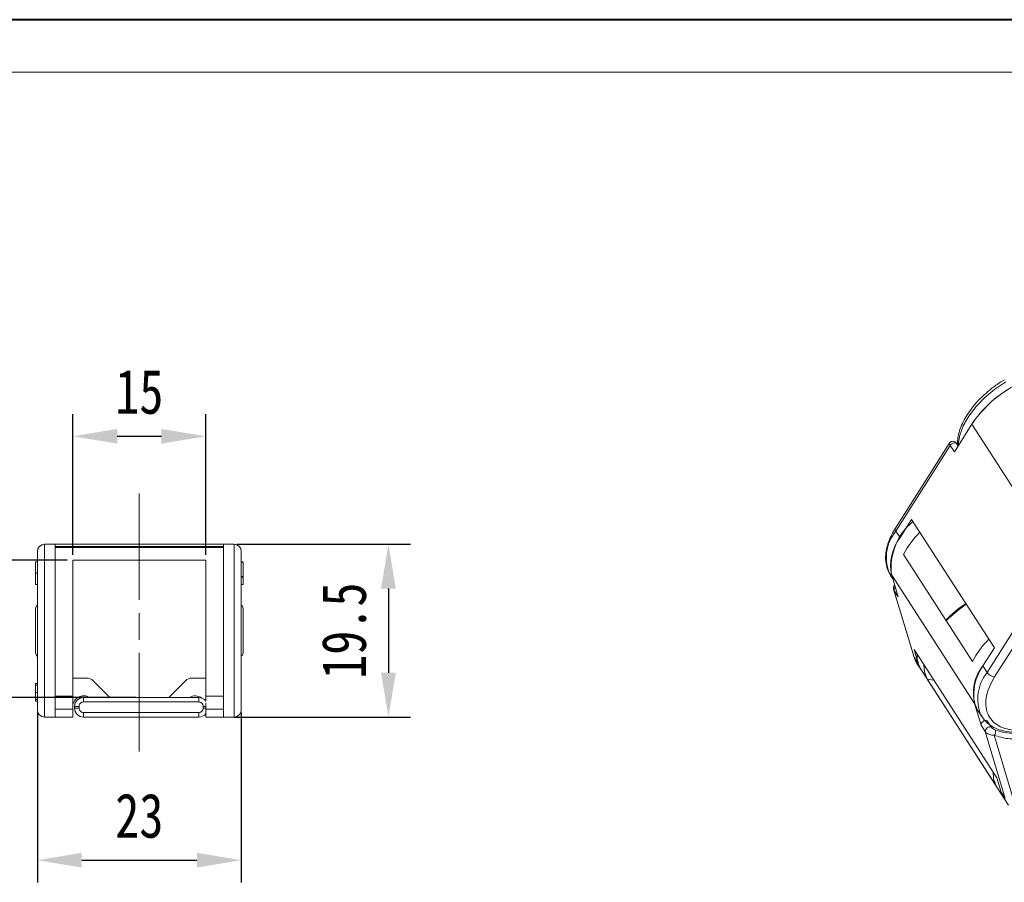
# Model space of a CAD drawing. Header units: millimetres. Extents: x 3075 to 3577, y -362 to -10.
# Tile 14 of 30: x 3242 to 3353, y -107 to -10. Entities that reach past the tile are written whole.
import ezdxf

# ---------------------------------------------------------------- set-up
doc = ezdxf.new("R2010")
doc.units = ezdxf.units.MM
doc.linetypes.add('ACAD_ISO08W100', pattern=[36, 24, -3, 6, -3])
doc.linetypes.add('CENTER', pattern=[0.6, 0.375, -0.075, 0.075, -0.075])
doc.layers.add('中心线', color=1, linetype='CENTER', lineweight=25)
doc.styles.get("Standard").update_dxf_attribs({"font": '仿宋_GB2312.ttf', "width": 0.8})
doc.dimstyles.new('ISO-15', dxfattribs={"dimtxt": 5, "dimasz": 5, "dimexe": 2.5, "dimexo": 0.625, "dimgap": 2.5, "dimtad": 1, "dimdsep": 46, "dimtxsty": 'Standard', "dimcen": 2.5, "dimadec": 0, "dimazin": 0, "dimtfac": 1, "dimtmove": 0, "dimatfit": 3, "dimfxl": 0, "dimarcsym": 0})

# ---------------------------------------------------------------- blocks, each defined once
blk = doc.blocks.new('*D222')
at = {"color": 0, "lineweight": -2}
for p, q in [((3247.74, -71.08), (3230.64, -71.08)), ((3233.14, -76.08), (3233.14, -81.58)), ((3255.46, -86.58), (3230.64, -86.58))]:
    blk.add_line(p, q, dxfattribs=at)
at = {"color": 0, "lineweight": 9}
for points in [[(3232.31, -76.08), (3233.97, -76.08), (3233.14, -71.08)], [(3232.31, -81.58), (3233.97, -81.58), (3233.14, -86.58)]]:
    blk.add_solid(points, dxfattribs=at)
at = {"layer": 'Defpoints', "color": 0, "lineweight": 9}
for p in [(3248.37, -71.08), (3233.14, -86.58), (3256.08, -86.58)]:
    blk.add_point(p, dxfattribs=at)
at = {"color": 0, "lineweight": 9, "insert": (3228.14, -78.83), "char_height": 5, "attachment_point": 5, "rotation": 90}
blk.add_mtext('15', dxfattribs=at)
blk = doc.blocks.new('*D208')
at = {"color": 0, "lineweight": -2}
for p, q in [((3248.37, -70.46), (3248.37, -54.59)), ((3263.37, -70.46), (3263.37, -54.59)), ((3253.37, -57.09), (3258.37, -57.09))]:
    blk.add_line(p, q, dxfattribs=at)
at = {"color": 0, "lineweight": 9}
for points in [[(3253.37, -56.26), (3253.37, -57.92), (3248.37, -57.09)], [(3258.37, -56.26), (3258.37, -57.92), (3263.37, -57.09)]]:
    blk.add_solid(points, dxfattribs=at)
at = {"layer": 'Defpoints', "color": 0, "lineweight": 9}
for p in [(3263.37, -57.09), (3248.37, -71.08), (3263.37, -71.08)]:
    blk.add_point(p, dxfattribs=at)
at = {"color": 0, "lineweight": 9, "insert": (3255.87, -52.09), "char_height": 5, "attachment_point": 5}
blk.add_mtext('15', dxfattribs=at)
blk = doc.blocks.new('*D223')
at = {"color": 0, "lineweight": -2}
for p, q in [((3266.87, -69.28), (3286.48, -69.28)), ((3283.98, -74.28), (3283.98, -83.78)), ((3266.59, -88.78), (3286.48, -88.78))]:
    blk.add_line(p, q, dxfattribs=at)
at = {"color": 0, "lineweight": 9}
for points in [[(3283.14, -74.28), (3284.81, -74.28), (3283.98, -69.28)], [(3283.14, -83.78), (3284.81, -83.78), (3283.98, -88.78)]]:
    blk.add_solid(points, dxfattribs=at)
at = {"layer": 'Defpoints', "color": 0, "lineweight": 9}
for p in [(3266.24, -69.28), (3265.97, -88.78), (3283.98, -88.78)]:
    blk.add_point(p, dxfattribs=at)
at = {"color": 0, "lineweight": 9, "insert": (3278.98, -79.03), "char_height": 5, "attachment_point": 5, "rotation": 90}
blk.add_mtext('19.5', dxfattribs=at)
blk = doc.blocks.new('*D224')
at = {"color": 0, "lineweight": -2}
for p, q in [((3244.37, -88.26), (3244.37, -107.44)), ((3267.37, -88.26), (3267.37, -107.44)), ((3249.37, -104.94), (3262.37, -104.94))]:
    blk.add_line(p, q, dxfattribs=at)
at = {"color": 0, "lineweight": 9}
for points in [[(3249.37, -104.1), (3249.37, -105.77), (3244.37, -104.94)], [(3262.37, -104.1), (3262.37, -105.77), (3267.37, -104.94)]]:
    blk.add_solid(points, dxfattribs=at)
at = {"layer": 'Defpoints', "color": 0, "lineweight": 9}
for p in [(3244.37, -87.64), (3267.37, -87.64), (3267.37, -104.94)]:
    blk.add_point(p, dxfattribs=at)
at = {"color": 0, "lineweight": 9, "insert": (3255.87, -99.94), "char_height": 5, "attachment_point": 5}
blk.add_mtext('23', dxfattribs=at)

msp = doc.modelspace()

# ---------------------------------------------------------------- linework, layer by layer
at = {"color": 7, "lineweight": 40}
msp.add_line((3572.13, -10.064), (3074.718, -10.064), dxfattribs=at)
at = {"color": 7, "lineweight": 13}
msp.add_line((3566.209, -15.986), (3104.326, -15.986), dxfattribs=at)
at = {"color": 7, "linetype": 'Continuous', "lineweight": 15}
for p, q in [((3353.488, -50.709), (3353.095, -50.938)), ((3347.838, -58.844), (3349.806, -55.735)), ((3349.806, -55.735), (3359.158, -70.223)), ((3347.243, -57.888), (3341.19, -67.449)), ((3341.243, -67.797), (3347.371, -58.119)), ((3347.371, -58.119), (3347.838, -58.844)), ((3348.26, -58.178), (3348.079, -57.898)), ((3343.006, -66.476), (3341.71, -68.522)), ((3352.357, -80.964), (3343.006, -66.476)), ((3341.71, -68.522), (3341.243, -67.797)), ((3245.167, -69.281), (3245.167, -88.781)), ((3246.367, -69.281), (3245.167, -69.281)), ((3246.367, -88.781), (3246.367, -69.281)), ((3255.867, -69.281), (3246.367, -69.281)), ((3255.867, -69.538), (3246.367, -69.538)), ((3246.367, -69.633), (3255.867, -69.633)), ((3265.367, -69.281), (3255.867, -69.281)), ((3265.367, -69.538), (3255.867, -69.538)), ((3255.867, -69.633), (3265.367, -69.633)), ((3265.367, -69.281), (3265.367, -88.781)), ((3266.567, -69.281), (3265.367, -69.281)), ((3266.567, -88.781), (3266.567, -69.281)), ((3248.367, -71.081), (3255.867, -71.081)), ((3248.367, -71.081), (3248.367, -86.442)), ((3255.867, -71.081), (3263.367, -71.081)), ((3263.367, -86.442), (3263.367, -71.081)), ((3349.879, -82.508), (3342.087, -70.434)), ((3244.367, -71.249), (3244.167, -71.249)), ((3267.367, -71.249), (3267.567, -71.249)), ((3267.367, -71.281), (3267.567, -71.281)), ((3267.567, -72.899), (3267.567, -71.281)), ((3244.367, -72.534), (3244.167, -72.534)), ((3267.567, -72.899), (3267.367, -72.899)), ((3267.367, -72.947), (3267.567, -72.947)), ((3267.367, -72.979), (3267.567, -72.979)), ((3267.567, -72.899), (3267.567, -72.925)), ((3267.567, -72.947), (3267.567, -72.979)), ((3340.638, -72.79), (3340.883, -73.17)), ((3340.762, -72.768), (3350.113, -87.256)), ((3341.493, -75.196), (3340.762, -72.768)), ((3244.167, -73.777), (3244.167, -73.813)), ((3244.167, -73.813), (3244.367, -73.813)), ((3267.367, -73.813), (3267.567, -73.813)), ((3340.974, -74.362), (3340.961, -74.278)), ((3340.97, -74.353), (3343.247, -81.915)), ((3357.657, -74.056), (3351.529, -83.734)), ((3343.301, -82.033), (3341.025, -74.472)), ((3341.025, -74.472), (3341.493, -75.196)), ((3352.383, -84.245), (3358.295, -74.907)), ((3351.062, -83.01), (3352.357, -80.964)), ((3352.639, -95.647), (3343.287, -81.159)), ((3343.287, -81.159), (3343.769, -82.757)), ((3343.769, -82.757), (3343.301, -82.033)), ((3343.301, -82.033), (3343.606, -82.719)), ((3343.606, -82.719), (3343.644, -82.78)), ((3343.644, -82.78), (3344.112, -83.504)), ((3344.112, -83.504), (3343.769, -82.757)), ((3351.529, -83.734), (3351.062, -83.01)), ((3248.367, -84.381), (3249.953, -84.381)), ((3263.367, -84.381), (3261.781, -84.381)), ((3344.112, -83.504), (3353.463, -97.992)), ((3244.367, -84.981), (3244.167, -84.981)), ((3244.167, -84.981), (3244.167, -84.987)), ((3244.367, -85.186), (3244.167, -85.186)), ((3252.474, -86.488), (3250.66, -84.674)), ((3261.074, -84.674), (3259.26, -86.488)), ((3352.554, -96.562), (3344.761, -84.489)), ((3344.761, -84.489), (3345.518, -84.615)), ((3244.367, -85.994), (3244.167, -85.994)), ((3248.367, -86.442), (3246.367, -86.442)), ((3248.367, -86.442), (3248.367, -87.908)), ((3249.567, -86.581), (3249.567, -87.081)), ((3255.867, -86.581), (3249.567, -86.581)), ((3262.567, -86.581), (3255.867, -86.581)), ((3262.567, -87.081), (3262.567, -86.581)), ((3265.367, -86.442), (3263.367, -86.442)), ((3263.367, -87.005), (3263.367, -86.442)), ((3244.367, -86.803), (3244.167, -86.803)), ((3244.367, -87.006), (3244.167, -87.006)), ((3248.567, -87.581), (3248.567, -87.781)), ((3248.567, -87.581), (3249.067, -87.581)), ((3249.067, -87.781), (3249.067, -87.581)), ((3249.567, -87.081), (3255.867, -87.081)), ((3255.867, -87.081), (3262.567, -87.081)), ((3263.067, -87.581), (3263.067, -87.781)), ((3263.067, -87.581), (3263.367, -87.581)), ((3263.367, -87.908), (3263.367, -87.164)), ((3350.113, -87.256), (3350.844, -89.684)), ((3245.167, -88.781), (3246.367, -88.781)), ((3248.367, -87.908), (3246.367, -87.908)), ((3246.367, -88.781), (3248.367, -88.781)), ((3248.367, -88.781), (3248.367, -87.908)), ((3248.567, -87.781), (3249.067, -87.781)), ((3255.867, -88.281), (3249.567, -88.281)), ((3249.567, -88.281), (3249.567, -88.781)), ((3249.567, -88.781), (3255.867, -88.781)), ((3262.567, -88.281), (3255.867, -88.281)), ((3255.867, -88.781), (3262.567, -88.781)), ((3262.567, -88.781), (3262.567, -88.281)), ((3263.067, -87.781), (3263.367, -87.781)), ((3263.367, -87.908), (3263.367, -88.781)), ((3265.367, -87.908), (3263.367, -87.908)), ((3263.367, -88.781), (3265.367, -88.781)), ((3265.367, -88.781), (3266.567, -88.781)), ((3350.456, -88.003), (3350.924, -88.727)), ((3350.844, -89.684), (3351.312, -90.409)), ((3352.007, -89.915), (3351.539, -89.19)), ((3351.312, -90.409), (3353.587, -97.97)), ((3354.519, -98.132), (3352.323, -90.837)), ((3353.12, -97.245), (3352.639, -95.647)), ((3353.587, -97.97), (3353.12, -97.245)), ((3353.12, -97.245), (3353.463, -97.992)), ((3353.463, -97.992), (3353.931, -98.717))]:
    msp.add_line(p, q, dxfattribs=at)
at = {"color": 7, "linetype": 'Continuous', "lineweight": 15, "flags": 128}
for points in [[(3353.657, -50.938), (3352.416, -51.772), (3351.282, -52.715), (3350.29, -53.738), (3349.47, -54.809), (3348.846, -55.898), (3348.438, -56.969), (3348.258, -57.992), (3348.25, -58.194)], [(3348.079, -57.898), (3348.033, -57.852), (3347.941, -57.82), (3347.825, -57.822), (3347.695, -57.859), (3347.567, -57.926), (3347.455, -58.016), (3347.371, -58.119)], [(3343.301, -82.033), (3343.252, -81.932), (3343.247, -81.915)], [(3344.761, -84.489), (3344.478, -83.69), (3344.408, -82.894)], [(3364.989, -84.602), (3364.211, -85.672), (3363.261, -86.702), (3362.167, -87.661), (3360.96, -88.523), (3359.676, -89.261), (3358.35, -89.855), (3357.021, -90.288), (3355.728, -90.548), (3354.507, -90.626), (3353.394, -90.52), (3352.421, -90.235)], [(3252.474, -86.488), (3252.54, -86.56), (3252.556, -86.581)], [(3259.178, -86.581), (3259.194, -86.56), (3259.26, -86.488)], [(3350.924, -88.727), (3350.865, -88.631), (3350.829, -88.57)], [(3352.2, -94.968), (3352.271, -95.763), (3352.554, -96.562)], [(3353.463, -97.992), (3353.171, -97.401), (3353.12, -97.245)]]:
    msp.add_lwpolyline(points, dxfattribs=at)
at = {"color": 7, "linetype": 'Continuous', "lineweight": 15}
for centre, radius, start, end in [((3361.162, -63.394), 13.697, 109.12087, 146.00106), ((3360.65, -62.907), 13, 120.12846, 146.51918), ((3347.465, -71.916), 6.758, 129.60987, 187.24006), ((3341.476, -67.584), 0.316, 154.76935, 222.50522), ((3344.761, -70.757), 4.598, 139.93215, 206.24311), ((3345.89, -71.685), 5.242, 142.88761, 191.92202), ((3351.544, -75.445), 10.703, 135.29954, 152.08243), ((3245.167, -70.081), 0.8, 90, 180), ((3266.567, -70.081), 0.8, 0, 90), ((3341.408, -74.44), 0.384, 127.55885, 184.70639), ((3244.667, -76.531), 0.5, 127.71782, 180), ((3267.067, -76.531), 0.5, 0, 52.46944), ((3357.24, -88.073), 14.576, 123.80943, 135.38386), ((3356.986, -87.73), 14.048, 123.73699, 135.75202), ((3359.336, -87.519), 10.703, 135.29954, 152.08243), ((3244.667, -81.531), 0.5, 180, 232.46944), ((3267.067, -81.531), 0.5, 307.71782, 0), ((3346.869, -81.797), 3.243, 178.04773, 211.75826), ((3354.58, -85.97), 4.598, 139.93215, 206.24311), ((3355.664, -86.267), 5.638, 144.71237, 190.09726), ((3249.953, -85.381), 1, 45, 90), ((3261.781, -85.381), 1, 90, 135), ((3355.388, -86.761), 4.904, 141.88888, 201.63964), ((3352.519, -83.05), 1.203, 214.68093, 263.52156), ((3249.567, -87.581), 1.2, 56.44269, 180), ((3249.567, -87.581), 1, 90, 180), ((3262.167, -87.581), 1.2, 51.31781, 123.55731), ((3262.567, -87.581), 1, 36.8699, 90), ((3245.167, -87.981), 0.8, 180, 270), ((3249.567, -87.781), 1, 180, 270), ((3262.567, -87.781), 1, 270, 323.1301), ((3266.567, -87.981), 0.8, 270, 0), ((3351.386, -89.712), 0.543, 73.67089, 177.10745), ((3351.854, -90.436), 0.543, 73.67089, 177.10745), ((3351.967, -90.47), 0.512, 314.13143, 27.3715)]:
    msp.add_arc(centre, radius, start, end, dxfattribs=at)
for points, knots in [([(3353.095, -50.938), (3352.713, -51.199), (3352.177, -51.565), (3351.45, -52.169), (3350.867, -52.705), (3350.239, -53.371), (3349.66, -54.09), (3349.149, -54.855), (3348.727, -55.648), (3348.414, -56.455), (3348.211, -57.265), (3348.189, -57.788), (3348.177, -58.05)], [0, 0, 0, 0, 0.1357885, 0.1907706, 0.2813866, 0.3743895, 0.4731026, 0.574964, 0.6791023, 0.7849621, 0.8922761, 1, 1, 1, 1]), ([(3348.07, -57.886), (3348.054, -57.864), (3348.019, -57.82), (3347.932, -57.742), (3347.809, -57.675), (3347.659, -57.649), (3347.528, -57.667), (3347.423, -57.712), (3347.323, -57.781), (3347.274, -57.847), (3347.244, -57.887)], [0, 0, 0, 0, 0.0809865, 0.1656785, 0.3350737, 0.4913158, 0.6279151, 0.7446316, 0.8438232, 1, 1, 1, 1]), ([(3347.371, -58.119), (3347.35, -58.087), (3347.308, -58.021), (3347.267, -57.95), (3347.246, -57.908), (3347.236, -57.884), (3347.244, -57.888), (3347.244, -57.888)], [0, 0, 0, 0, 0.24338281, 0.49761319, 0.7328588, 0.99419495, 1, 1, 1, 1]), ([(3341.199, -67.45), (3341.156, -67.512), (3340.937, -67.836), (3340.637, -68.436), (3340.315, -69.243), (3340.121, -70.053), (3340.055, -70.856), (3340.142, -71.637), (3340.343, -72.315), (3340.59, -72.681), (3340.692, -72.832)], [0, 0, 0, 0, 0.0331666, 0.1709286, 0.3109681, 0.4529312, 0.5968303, 0.743256, 0.893886, 1, 1, 1, 1]), ([(3244.367, -70.081), (3244.367, -70.088), (3244.367, -70.102), (3244.367, -70.221), (3244.367, -70.415), (3244.367, -70.7), (3244.367, -71.07), (3244.367, -71.53), (3244.367, -72.071), (3244.367, -72.691), (3244.367, -73.377), (3244.367, -74.119), (3244.367, -74.907), (3244.367, -75.807), (3244.367, -76.82), (3244.367, -77.928), (3244.367, -78.667), (3244.367, -79.031)], [0, 0, 0, 0, 0.0582618, 0.1165046, 0.1782729, 0.2400039, 0.304346, 0.3686506, 0.4343617, 0.5000346, 0.5657457, 0.6314186, 0.6957607, 0.7600653, 0.8423607, 0.922384, 1, 1, 1, 1]), ([(3267.367, -70.081), (3267.367, -70.088), (3267.367, -70.102), (3267.367, -70.221), (3267.367, -70.415), (3267.367, -70.7), (3267.367, -71.07), (3267.367, -71.53), (3267.367, -72.071), (3267.367, -72.691), (3267.367, -73.377), (3267.367, -74.038), (3267.367, -74.645), (3267.367, -75.18), (3267.367, -75.814), (3267.367, -76.554), (3267.367, -77.383), (3267.367, -78.212), (3267.367, -78.758), (3267.367, -79.031)], [0, 0, 0, 0, 0.058237, 0.1164929, 0.1782177, 0.2399799, 0.3042781, 0.3686137, 0.4342801, 0.4999847, 0.565651, 0.6313556, 0.6742597, 0.7170827, 0.76002, 0.8217448, 0.883507, 0.941744, 1, 1, 1, 1]), ([(3244.167, -71.249), (3244.167, -71.257), (3244.167, -71.275), (3244.167, -71.464), (3244.167, -71.75), (3244.167, -72.116), (3244.167, -72.384), (3244.167, -72.534)], [0, 0, 0, 0, 0.2039328, 0.4101703, 0.5932152, 0.7735311, 1, 1, 1, 1]), ([(3267.567, -71.264), (3267.567, -71.262), (3267.567, -71.255), (3267.567, -71.25), (3267.567, -71.249), (3267.567, -71.249)], [0, 0, 0, 0, 0.233666, 0.6162018, 1, 1, 1, 1]), ([(3244.167, -72.534), (3244.167, -72.668), (3244.167, -72.938), (3244.167, -73.325), (3244.167, -73.616), (3244.167, -73.788), (3244.167, -73.804), (3244.167, -73.813)], [0, 0, 0, 0, 0.2046095, 0.4111094, 0.6218416, 0.8013109, 1, 1, 1, 1]), ([(3267.567, -73.813), (3267.567, -73.806), (3267.567, -73.794), (3267.567, -73.675), (3267.567, -73.501), (3267.567, -73.258), (3267.567, -73.076), (3267.567, -72.979)], [0, 0, 0, 0, 0.2409298, 0.4094913, 0.5786421, 0.7751051, 1, 1, 1, 1]), ([(3341.102, -73.897), (3341.093, -73.903), (3341.057, -73.927), (3341.015, -73.994), (3340.973, -74.084), (3340.952, -74.184), (3340.957, -74.253), (3340.96, -74.287)], [0, 0, 0, 0, 0.0727044, 0.2989282, 0.532405, 0.7680765, 1, 1, 1, 1]), ([(3341.025, -74.472), (3341.003, -74.437), (3340.98, -74.399), (3340.975, -74.364), (3340.974, -74.362)], [0, 0, 0, 0, 0.92587993, 1, 1, 1, 1]), ([(3244.167, -76.531), (3244.167, -76.539), (3244.167, -76.556), (3244.167, -76.673), (3244.167, -76.808), (3244.167, -76.98), (3244.167, -77.251), (3244.167, -77.648), (3244.167, -78.046), (3244.167, -78.407), (3244.167, -78.717), (3244.167, -78.926), (3244.167, -79.031)], [0, 0, 0, 0, 0.1200275, 0.2399198, 0.3053743, 0.3701065, 0.4999866, 0.6300032, 0.7598832, 0.8401651, 0.9197772, 1, 1, 1, 1]), ([(3267.567, -79.031), (3267.567, -78.873), (3267.567, -78.559), (3267.567, -78.174), (3267.567, -77.876), (3267.567, -77.582), (3267.567, -77.251), (3267.567, -76.926), (3267.567, -76.72), (3267.567, -76.603), (3267.567, -76.542), (3267.567, -76.534), (3267.567, -76.531)], [0, 0, 0, 0, 0.1199935, 0.2399204, 0.3053747, 0.3701068, 0.4999865, 0.6300027, 0.7598824, 0.8401952, 0.919807, 1, 1, 1, 1]), ([(3244.167, -79.031), (3244.167, -79.188), (3244.167, -79.502), (3244.167, -79.888), (3244.167, -80.186), (3244.167, -80.48), (3244.167, -80.811), (3244.167, -81.136), (3244.167, -81.341), (3244.167, -81.458), (3244.167, -81.52), (3244.167, -81.527), (3244.167, -81.531)], [0, 0, 0, 0, 0.1199935, 0.2399204, 0.3053747, 0.3701068, 0.4999865, 0.6300027, 0.7598824, 0.8401952, 0.919807, 1, 1, 1, 1]), ([(3244.367, -79.031), (3244.367, -79.304), (3244.367, -79.85), (3244.367, -80.678), (3244.367, -81.508), (3244.367, -82.342), (3244.367, -83.155), (3244.367, -83.942), (3244.367, -84.684), (3244.367, -85.371), (3244.367, -85.99), (3244.367, -86.531), (3244.367, -86.991), (3244.367, -87.402), (3244.367, -87.727), (3244.367, -87.942), (3244.367, -87.968), (3244.367, -87.981)], [0, 0, 0, 0, 0.05826175, 0.11650464, 0.17827294, 0.24000392, 0.30434599, 0.36865058, 0.43436173, 0.5000346, 0.56574575, 0.63141862, 0.69576069, 0.76006528, 0.84236072, 0.92238404, 1, 1, 1, 1]), ([(3267.367, -79.031), (3267.367, -79.304), (3267.367, -79.849), (3267.367, -80.678), (3267.367, -81.508), (3267.367, -82.341), (3267.367, -83.155), (3267.367, -83.942), (3267.367, -84.684), (3267.367, -85.37), (3267.367, -85.99), (3267.367, -86.472), (3267.367, -86.84), (3267.367, -87.118), (3267.367, -87.394), (3267.367, -87.646), (3267.367, -87.84), (3267.367, -87.959), (3267.367, -87.973), (3267.367, -87.981)], [0, 0, 0, 0, 0.058237, 0.1164929, 0.1782177, 0.2399799, 0.3042781, 0.3686137, 0.4342801, 0.4999847, 0.565651, 0.6313556, 0.6742597, 0.7170827, 0.76002, 0.8217448, 0.883507, 0.941744, 1, 1, 1, 1]), ([(3267.567, -81.531), (3267.567, -81.522), (3267.567, -81.506), (3267.567, -81.388), (3267.567, -81.253), (3267.567, -81.081), (3267.567, -80.81), (3267.567, -80.413), (3267.567, -80.015), (3267.567, -79.654), (3267.567, -79.345), (3267.567, -79.136), (3267.567, -79.031)], [0, 0, 0, 0, 0.1200275, 0.2399198, 0.3053743, 0.3701065, 0.4999866, 0.6300032, 0.7598832, 0.8401651, 0.9197772, 1, 1, 1, 1]), ([(3343.266, -81.907), (3343.306, -82.062), (3343.38, -82.347), (3343.545, -82.586), (3343.621, -82.695)], [0, 0, 0, 0, 0.5413045, 1, 1, 1, 1]), ([(3352.383, -84.245), (3352.181, -84.595), (3351.767, -85.316), (3351.429, -86.4), (3351.339, -87.454), (3351.548, -88.41), (3352.046, -89.204), (3352.798, -89.788), (3353.726, -90.164), (3354.464, -90.242), (3354.822, -90.279)], [0, 0, 0, 0, 0.116516, 0.2400113, 0.3686408, 0.5, 0.6313592, 0.7599887, 0.883484, 1, 1, 1, 1]), ([(3244.167, -84.981), (3244.167, -84.982), (3244.167, -84.984), (3244.167, -85.005), (3244.167, -85.039), (3244.167, -85.083), (3244.167, -85.132), (3244.167, -85.168), (3244.167, -85.186)], [0, 0, 0, 0, 0.1926084, 0.3886438, 0.5551724, 0.7265147, 0.8621164, 1, 1, 1, 1]), ([(3244.167, -85.186), (3244.167, -85.22), (3244.167, -85.29), (3244.167, -85.404), (3244.167, -85.516), (3244.167, -85.648), (3244.167, -85.808), (3244.167, -85.932), (3244.167, -85.994)], [0, 0, 0, 0, 0.1482727, 0.3010592, 0.4304962, 0.5609374, 0.7796981, 1, 1, 1, 1]), ([(3244.167, -85.994), (3244.167, -86.061), (3244.167, -86.195), (3244.167, -86.364), (3244.167, -86.5), (3244.167, -86.606), (3244.167, -86.709), (3244.167, -86.772), (3244.167, -86.803)], [0, 0, 0, 0, 0.2361521, 0.4738554, 0.6016522, 0.730266, 0.8635017, 1, 1, 1, 1]), ([(3244.167, -86.803), (3244.167, -86.828), (3244.167, -86.879), (3244.167, -86.936), (3244.167, -86.976), (3244.167, -86.996), (3244.167, -87.005), (3244.167, -87.006), (3244.167, -87.006)], [0, 0, 0, 0, 0.1937663, 0.39358, 0.5766373, 0.7654093, 0.8822901, 1, 1, 1, 1]), ([(3249.067, -87.581), (3249.074, -87.518), (3249.084, -87.421), (3249.146, -87.304), (3249.211, -87.225), (3249.29, -87.16), (3249.407, -87.098), (3249.504, -87.087), (3249.567, -87.081)], [0, 0, 0, 0, 0.23944298, 0.36937902, 0.49999969, 0.62993604, 0.76055702, 1, 1, 1, 1]), ([(3262.567, -87.081), (3262.63, -87.087), (3262.727, -87.098), (3262.843, -87.16), (3262.923, -87.224), (3262.988, -87.304), (3263.05, -87.421), (3263.06, -87.518), (3263.067, -87.581)], [0, 0, 0, 0, 0.239443, 0.369379, 0.4999997, 0.629936, 0.760557, 1, 1, 1, 1]), ([(3249.567, -88.281), (3249.504, -88.274), (3249.407, -88.264), (3249.291, -88.201), (3249.211, -88.137), (3249.146, -88.057), (3249.084, -87.941), (3249.074, -87.844), (3249.067, -87.781)], [0, 0, 0, 0, 0.23944298, 0.36937902, 0.49999969, 0.62993604, 0.76055702, 1, 1, 1, 1]), ([(3263.067, -87.781), (3263.06, -87.844), (3263.05, -87.941), (3262.988, -88.057), (3262.923, -88.137), (3262.844, -88.201), (3262.727, -88.264), (3262.63, -88.274), (3262.567, -88.281)], [0, 0, 0, 0, 0.239443, 0.369379, 0.4999997, 0.629936, 0.760557, 1, 1, 1, 1]), ([(3350.833, -88.533), (3350.922, -88.692), (3351.156, -89.111), (3351.725, -89.628), (3352.479, -90.074), (3353.327, -90.361), (3354.257, -90.508), (3355.244, -90.519), (3356.258, -90.405), (3357.294, -90.176), (3358.251, -89.867), (3359.099, -89.517), (3359.989, -89.09), (3360.597, -88.72), (3360.981, -88.486)], [0, 0, 0, 0, 0.0605798, 0.158889, 0.2493334, 0.3403703, 0.4309273, 0.5202245, 0.6074985, 0.6915837, 0.7786661, 0.8422986, 0.9006697, 1, 1, 1, 1]), ([(3352.421, -90.235), (3352.355, -90.202), (3352.257, -90.152), (3352.124, -90.045), (3352.058, -89.98), (3352.024, -89.94), (3352.013, -89.923), (3352.007, -89.915)], [0, 0, 0, 0, 0.4983704, 0.7478504, 0.8833262, 0.942509, 1, 1, 1, 1]), ([(3360.016, -89.777), (3359.323, -90.097), (3357.916, -90.75), (3355.805, -91.227), (3353.85, -91.31), (3352.826, -90.993), (3352.323, -90.837)], [0, 0, 0, 0, 0.245823, 0.5, 0.754177, 1, 1, 1, 1]), ([(3352.323, -90.837), (3352.235, -90.839), (3352.058, -90.844), (3351.812, -90.774), (3351.628, -90.688), (3351.499, -90.606), (3351.388, -90.512), (3351.337, -90.443), (3351.312, -90.409)], [0, 0, 0, 0, 0.24799468, 0.49815079, 0.63003319, 0.74881489, 0.87712953, 1, 1, 1, 1])]:
    msp.add_open_spline(points, degree=3, knots=knots, dxfattribs=at)
at = {"layer": '中心线', "linetype": 'ACAD_ISO08W100', "lineweight": 13, "ltscale": 0.5}
msp.add_line((3255.867, -63.55), (3255.867, -92.677), dxfattribs=at)

# ---------------------------------------------------------------- dimensions: what is measured, and where the dimension line sits
at = {"color": 5, "lineweight": 9}
for base, p1, p2, picture, middle in [((3263.367, -57.09), (3248.367, -71.081), (3263.367, -71.081), '*D208', (3255.867, -52.09)), ((3267.367, -104.935), (3244.367, -87.636), (3267.367, -87.636), '*D224', (3255.867, -99.935))]:
    dim = msp.add_linear_dim(base=base, p1=p1, p2=p2, dimstyle='ISO-15', dxfattribs=at)
    dim.commit()
    dim.dimension.update_dxf_attribs({"geometry": picture, "text_midpoint": middle})
dim = msp.add_linear_dim(base=(3283.977, -88.781), p1=(3266.243, -69.281), p2=(3265.967, -88.781), angle=90, dimstyle='ISO-15', dxfattribs=at)
dim.commit()
dim.dimension.update_dxf_attribs({"geometry": '*D223', "text_midpoint": (3278.977, -79.031)})
dim = msp.add_linear_dim(base=(3233.138, -86.581), p1=(3248.367, -71.081), p2=(3256.083, -86.581), angle=90, text='15', dimstyle='ISO-15', dxfattribs=at)
dim.commit()
dim.dimension.update_dxf_attribs({"geometry": '*D222', "text_midpoint": (3228.138, -78.831)})

doc.saveas('drawing.dxf')
